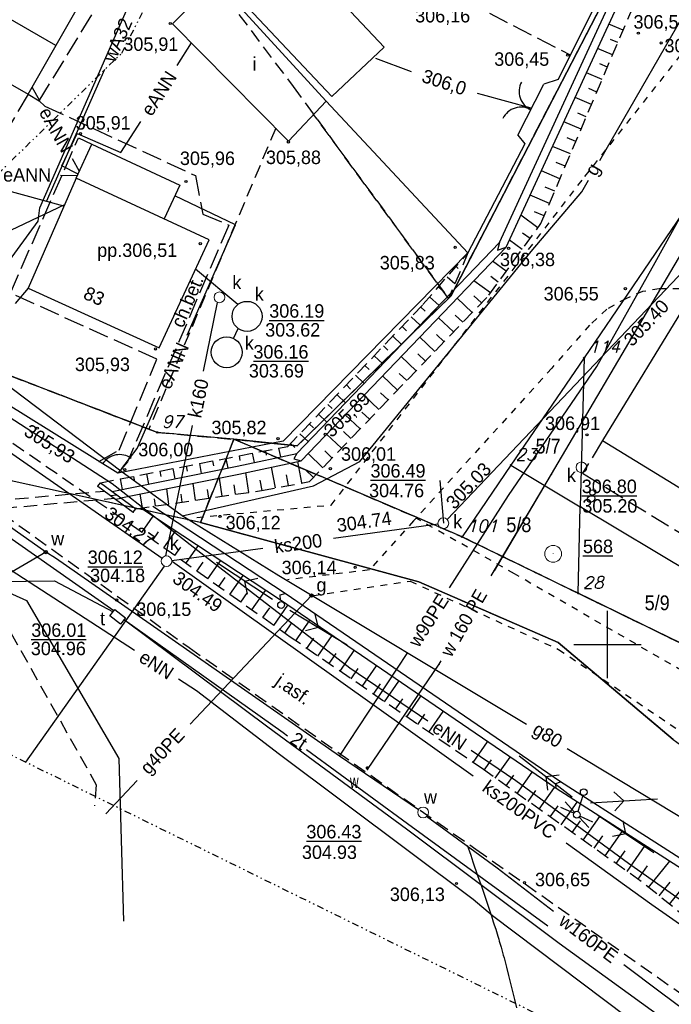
# Model space of a CAD drawing. Extents: x 4615668 to 9249187, y 5334101 to 10688993.
# Tile 4 of 120: x 4667391 to 4667439, y 5336742 to 5336816. Entities that reach past the tile are written whole.
import ezdxf
from ezdxf.enums import TextEntityAlignment as Align

# ---------------------------------------------------------------- set-up
doc = ezdxf.new("R2010")
doc.units = 0
doc.header["$MEASUREMENT"] = 0
for name, pattern in [('CHODNIK', [2, 1.5, -0.5]), ('DASHDOT', [25.4, 12.7, -6.35, 0, -6.35]), ('DIVIDE', [1.25, 0.5, -0.25, 0, -0.25, 0, -0.25]), ('DROGA', [1, 0.5, -0.5]), ('GEN7', [13.75, 9.75, -1.5, 1, -1.5]), ('JEZDNIA', [1.5, 1, -0.5]), ('KONTUR', [1.5, 1, -0.5]), ('PRZEPUST', [1.5, 1, -0.5]), ('SKARPA1', [1.5, 1, -0.5]), ('UZYTEK', [1.5, 1, -0.5]), ('WARSTWICA', [3, 2, -1])]:
    doc.linetypes.add(name, pattern=pattern)
for name, color, linetype in [('1', 7, 'Continuous'), ('11', 7, 'Continuous'), ('12', 7, 'Continuous'), ('13', 7, 'Continuous'), ('14', 7, 'Continuous'), ('15', 7, 'Continuous'), ('16', 7, 'Continuous'), ('17', 7, 'Continuous'), ('18', 7, 'Continuous'), ('19', 7, 'Continuous'), ('2', 7, 'Continuous'), ('21', 7, 'Continuous'), ('22', 7, 'Continuous'), ('23', 7, 'Continuous'), ('24', 7, 'Continuous'), ('25', 7, 'Continuous'), ('26', 7, 'Continuous'), ('27', 7, 'Continuous'), ('28', 7, 'Continuous'), ('3', 7, 'Continuous'), ('31', 7, 'Continuous'), ('32', 7, 'Continuous'), ('36', 7, 'Continuous'), ('38', 7, 'Continuous'), ('45', 7, 'Continuous'), ('5', 7, 'Continuous'), ('50', 7, 'Continuous'), ('51', 7, 'Continuous'), ('52', 7, 'Continuous'), ('55', 7, 'Continuous'), ('56', 7, 'Continuous'), ('57', 7, 'Continuous'), ('58', 7, 'Continuous'), ('59', 7, 'Continuous'), ('60', 7, 'Continuous'), ('61', 7, 'Continuous'), ('7', 4, 'GEN7'), ('9', 7, 'Continuous'), ('SZNPS_121', 7, 'Continuous'), ('UKKPA_506', 7, 'Continuous')]:
    doc.layers.add(name, color=color, linetype=linetype)
doc.styles.add('ITALICT', font='ITALICT', dxfattribs={"height": 0.2})
doc.styles.add('txt', font='TXT', dxfattribs={"height": 0.2})

# ---------------------------------------------------------------- blocks, each defined once
blk = doc.blocks.new('203')
at = {"layer": '57', "color": 3, "linetype": 'Continuous'}
blk.add_circle((0, 0), 0.045, dxfattribs=at)
blk = doc.blocks.new('*M2222')
at = {"layer": '60', "color": 7, "linetype": 'Continuous'}
for p, q in [((200, 197.5), (200, 202.5)), ((197.5, 200), (202.5, 200))]:
    blk.add_line(p, q, dxfattribs=at)
blk = doc.blocks.new('MSZ')
at = {"layer": '22', "color": 7, "linetype": 'Continuous'}
blk.add_circle((0, 0), 0.25, dxfattribs=at)
blk = doc.blocks.new('SEN')
at = {"layer": '22', "color": 1, "linetype": 'Continuous'}
for p, q in [((0.75, 0), (5.75, 0)), ((3.25, 0), (2.543, 0.707)), ((3.25, 0), (2.543, -0.707))]:
    blk.add_line(p, q, dxfattribs=at)
blk = doc.blocks.new('SL')
at = {"layer": '22', "color": 1, "linetype": 'Continuous'}
for p, q in [((-1.272, 0.256), (-0.245, 0.05)), ((1.281, 0.256), (0.245, 0.048)), ((-0.246, -0.05), (-1.272, -0.255)), ((0.245, -0.048), (1.281, -0.256))]:
    blk.add_line(p, q, dxfattribs=at)
blk.add_circle((0, 0), 0.25, dxfattribs=at)
blk = doc.blocks.new('SLU')
at = {"layer": '22', "color": 1, "linetype": 'Continuous'}
blk.add_circle((0, 0), 0.25, dxfattribs=at)
blk = doc.blocks.new('KL')
at = {"layer": 'UKKPA_506', "color": 7, "linetype": 'Continuous', "lineweight": 13}
blk.add_circle((0, 0), 0.4, dxfattribs=at)
blk = doc.blocks.new('BR')
at = {"layer": '38', "color": 97, "linetype": 'Continuous'}
for centre, start, end in [((-1.499, 0.053), 357.959, 90.56156), ((1.495, 0.058), 89.62231, 182.22487)]:
    blk.add_arc(centre, 1.5, start, end, dxfattribs=at)
blk = doc.blocks.new('PO')
at = {"layer": 'SZNPS_121', "color": 7, "linetype": 'Continuous', "lineweight": 13}
for radius in [0.625, 0.01]:
    blk.add_circle((0, 0), radius, dxfattribs=at)
blk = doc.blocks.new('WYS')
at = {"layer": '52', "color": 67, "linetype": 'Continuous'}
blk.add_circle((0, 0), 0.08, dxfattribs=at)
blk = doc.blocks.new('A')
at = {"layer": '26', "color": 165, "linetype": 'Continuous'}
blk.add_circle((0, 0), 0.125, dxfattribs=at)
blk = doc.blocks.new('*M2262')
at = {"layer": '25', "color": 165, "linetype": 'Continuous'}
blk.add_lwpolyline([(0.5, 0), (0.49, 0.08), (0.48, 0.15), (0.45, 0.23), (0.4, 0.29), (0.35, 0.35), (0.29, 0.4), (0.23, 0.45), (0.15, 0.48), (0.08, 0.49), (0, 0.5), (-0.08, 0.49), (-0.16, 0.48), (-0.23, 0.45), (-0.29, 0.4), (-0.35, 0.35), (-0.41, 0.29), (-0.45, 0.23), (-0.48, 0.15), (-0.49, 0.08), (-0.5, 0), (-0.49, -0.08), (-0.47, -0.16), (-0.44, -0.23), (-0.4, -0.3), (-0.35, -0.35), (-0.29, -0.41), (-0.23, -0.45), (-0.15, -0.48), (-0.08, -0.49), (0, -0.5), (0.08, -0.49), (0.16, -0.47), (0.23, -0.44), (0.3, -0.4), (0.36, -0.35), (0.41, -0.29), (0.45, -0.22), (0.48, -0.15), (0.49, -0.08), (0.5, 0)], dxfattribs=at)
blk.add_lwpolyline([(0.5, 0), (0.49, 0.08), (0.48, 0.15), (0.45, 0.23), (0.4, 0.29), (0.35, 0.35), (0.29, 0.4), (0.23, 0.45), (0.15, 0.48), (0.08, 0.49), (0, 0.5), (-0.08, 0.49), (-0.16, 0.48), (-0.23, 0.45), (-0.29, 0.4), (-0.35, 0.35), (-0.41, 0.29), (-0.45, 0.23), (-0.48, 0.15), (-0.49, 0.08), (-0.5, 0), (-0.49, -0.08), (-0.47, -0.16), (-0.44, -0.23), (-0.4, -0.3), (-0.35, -0.35), (-0.29, -0.41), (-0.23, -0.45), (-0.15, -0.48), (-0.08, -0.49), (0, -0.5), (0.08, -0.49), (0.16, -0.47), (0.23, -0.44), (0.3, -0.4), (0.36, -0.35), (0.41, -0.29), (0.45, -0.22), (0.48, -0.15), (0.49, -0.08), (0.5, 0)], dxfattribs=at)
for p in [(-0.49, 0.08), (-0.48, 0.15), (-0.45, 0.23), (-0.41, 0.29), (-0.35, 0.35), (-0.29, 0.4), (-0.23, 0.45), (-0.16, 0.48), (-0.08, 0.49), (0, 0.5), (0.08, 0.49), (0.15, 0.48), (0.23, 0.45), (0.29, 0.4), (0.35, 0.35), (0.4, 0.29), (0.45, 0.23), (0.48, 0.15), (0.49, 0.08), (0.5, 0), (-0.5, 0), (-0.49, -0.08), (-0.47, -0.16), (-0.44, -0.23), (-0.4, -0.3), (-0.35, -0.35), (-0.29, -0.41), (-0.23, -0.45), (-0.15, -0.48), (-0.08, -0.49), (0, -0.5), (0.08, -0.49), (0.16, -0.47), (0.23, -0.44), (0.3, -0.4), (0.36, -0.35), (0.41, -0.29), (0.45, -0.22), (0.48, -0.15), (0.49, -0.08)]:
    blk.add_point(p, dxfattribs=at)
blk = doc.blocks.new('800')
at = {"layer": '25', "color": 165, "linetype": 'Continuous'}
blk.add_blockref('*M2262', (0, 0), dxfattribs=at)

msp = doc.modelspace()

# ---------------------------------------------------------------- linework, layer by layer
at = {"layer": '1', "color": 2, "linetype": 'Continuous'}
msp.add_lwpolyline([(4667461.194, 5336930.303), (4667459.054, 5336917.249), (4667457.733, 5336900.624), (4667444.819, 5336840.627), (4667436.817, 5336822.291), (4667422.703, 5336795.063), (4667411.289, 5336783.94), (4667406.588, 5336784.43), (4667404.087, 5336778.239), (4667420.325, 5336773.832), (4667430.688, 5336769.324), (4667439.242, 5336762.136), (4667452.877, 5336752.218), (4667458.671, 5336744.009), (4667459.113, 5336736.998)], dxfattribs=at)
at = {"layer": '11', "color": 7, "linetype": 'Continuous'}
msp.add_line((4667393.352, 5336813.69), (4667385.312, 5336818.291), dxfattribs=at)
at = {"layer": '11', "color": 2, "linetype": 'Continuous'}
for points in [[(4667383.238, 5336814.666), (4667391.278, 5336810.065), (4667398.306, 5336822.346), (4667390.266, 5336826.947)], [(4667394.857, 5336803.828), (4667391.286, 5336795.653), (4667401.025, 5336791.219), (4667404.744, 5336799.24)]]:
    msp.add_lwpolyline(points, close=True, dxfattribs=at)
at = {"layer": '13', "color": 7, "linetype": 'Continuous'}
for points in [[(4667405.526, 5336818.742), (4667413.858, 5336809.894), (4667417.748, 5336813.557), (4667409.416, 5336822.405)], [(4667405.227, 5336818.514), (4667413.431, 5336809.537), (4667410.634, 5336806.582), (4667402.02, 5336815.298)], [(4667440.411, 5336794.837), (4667433.994, 5336784.343), (4667444.468, 5336777.938), (4667450.985, 5336788.517)]]:
    msp.add_lwpolyline(points, close=True, dxfattribs=at)
at = {"layer": '15', "color": 62, "linetype": 'Continuous'}
msp.add_lwpolyline([(4667394.857, 5336803.828), (4667396.028, 5336806.352), (4667402.562, 5336803.32), (4667401.391, 5336800.796)], dxfattribs=at)
at = {"layer": '16', "color": 7, "linetype": 'CHODNIK'}
msp.add_line((4667391.286, 5336795.653), (4667385.957, 5336789.375), dxfattribs=at)
for points in [[(4667391.278, 5336810.065), (4667392.094, 5336809.562), (4667400.212, 5336822.772), (4667388.909, 5336829.16)], [(4667429.266, 5336827.229), (4667423.797, 5336817.001), (4667431.59, 5336812.985)], [(4667391.278, 5336810.065), (4667386.399, 5336801.827), (4667384.642, 5336802.87)], [(4667392.094, 5336809.562), (4667392.517, 5336809.186), (4667403.73, 5336804.015), (4667404.266, 5336801.152), (4667406.199, 5336800.344), (4667398.666, 5336782.746), (4667397.951, 5336781.918)], [(4667396.552, 5336782.788), (4667398.056, 5336783.624), (4667400.86, 5336790.378), (4667389.969, 5336795.291), (4667395.026, 5336806.833), (4667396.028, 5336806.352)], [(4667433.994, 5336784.343), (4667432.504, 5336781.906), (4667442.978, 5336775.501), (4667444.468, 5336777.938)]]:
    msp.add_lwpolyline(points, dxfattribs=at)
at = {"layer": '16', "color": 7, "linetype": 'JEZDNIA'}
for points in [[(4667463.603, 5336727.452), (4667457.536, 5336734.882), (4667455.748, 5336736.868), (4667445.02, 5336745.002), (4667436.865, 5336751.585), (4667425.128, 5336759.894), (4667410.776, 5336769.739), (4667399.612, 5336777.601), (4667386.789, 5336786.425), (4667379.126, 5336792.125), (4667372.293, 5336796.673)], [(4667370.716, 5336792.178), (4667379.017, 5336786.029), (4667386.936, 5336780.649), (4667403.258, 5336768.951), (4667424.561, 5336753.984), (4667439.991, 5336743.122), (4667451.917, 5336732.64), (4667459.899, 5336725.274)], [(4667382.86, 5336770.926), (4667383.366, 5336770.545), (4667385.56, 5336770.334), (4667389.271, 5336771.349), (4667396.352, 5336758.755), (4667396.225, 5336757.19)]]:
    msp.add_lwpolyline(points, dxfattribs=at)
at = {"layer": '17', "color": 97, "linetype": 'DROGA'}
for points in [[(4667403.816, 5336778.631), (4667413.816, 5336779.547), (4667432.684, 5336803.96), (4667441.938, 5336815.657)], [(4667444.052, 5336813.794), (4667442.114, 5336808.062), (4667444.499, 5336800.679), (4667445.514, 5336798.134), (4667446.659, 5336796.48), (4667453.309, 5336792.356), (4667451.431, 5336789.25), (4667451.339, 5336789.148), (4667440.934, 5336795.41), (4667439.724, 5336795.612), (4667438.202, 5336795.612), (4667436.955, 5336795.399), (4667435.721, 5336794.873), (4667434.305, 5336794.084), (4667433.019, 5336792.9), (4667430.212, 5336789.716), (4667419.944, 5336778.373), (4667416.651, 5336774.721), (4667410.576, 5336773.993)], [(4667462.401, 5336743.531), (4667456.253, 5336755.83), (4667442.517, 5336765.719), (4667427.44, 5336774.435), (4667420.125, 5336778.573)], [(4667412.527, 5336772.833), (4667419.687, 5336773.889), (4667430.722, 5336768.816), (4667440.93, 5336761.97), (4667453.009, 5336753.286), (4667458.841, 5336744.188), (4667458.737, 5336736.928), (4667460.122, 5336731.715)]]:
    msp.add_lwpolyline(points, dxfattribs=at)
at = {"layer": '19', "color": 172, "linetype": 'Continuous'}
for p, q in [((4667396.477, 5336780.958), (4667396.655, 5336781.2)), ((4667396.477, 5336780.958), (4667399.104, 5336779.017)), ((4667396.655, 5336781.2), (4667399.282, 5336779.259)), ((4667397.442, 5336780.245), (4667397.862, 5336780.308)), ((4667397.783, 5336779.993), (4667398.203, 5336780.056)), ((4667399.104, 5336779.017), (4667399.282, 5336779.259))]:
    msp.add_line(p, q, dxfattribs=at)
at = {"layer": '19', "color": 172, "linetype": 'PRZEPUST'}
for p, q in [((4667387.324, 5336779.739), (4667396.979, 5336780.587)), ((4667387.965, 5336779.178), (4667397.696, 5336780.057))]:
    msp.add_line(p, q, dxfattribs=at)
at = {"layer": '19', "color": 172, "linetype": 'Continuous'}
for p in [(4667396.477, 5336780.958), (4667399.104, 5336779.017)]:
    msp.add_point(p, dxfattribs=at)
at = {"layer": '2', "color": 5, "linetype": 'Continuous'}
for p, q in [((4667422.703, 5336795.063), (4667436.817, 5336822.291)), ((4667436.817, 5336822.291), (4667422.703, 5336795.063)), ((4667439.898, 5336801.171), (4667432.619, 5336790.492)), ((4667411.289, 5336783.94), (4667422.703, 5336795.063)), ((4667422.703, 5336795.063), (4667411.289, 5336783.94)), ((4667400.886, 5336784.941), (4667377.319, 5336794.013)), ((4667432.619, 5336790.492), (4667427.172, 5336782.507)), ((4667432.619, 5336790.492), (4667432.331, 5336779.412)), ((4667406.588, 5336784.43), (4667400.886, 5336784.941)), ((4667406.588, 5336784.43), (4667404.087, 5336778.239)), ((4667406.588, 5336784.43), (4667404.087, 5336778.239)), ((4667423.543, 5336777.185), (4667406.588, 5336784.43)), ((4667406.588, 5336784.43), (4667411.289, 5336783.94)), ((4667411.289, 5336783.94), (4667406.588, 5336784.43)), ((4667427.172, 5336782.507), (4667423.543, 5336777.185)), ((4667427.172, 5336782.507), (4667432.331, 5336779.412)), ((4667404.087, 5336778.239), (4667387.852, 5336781.83)), ((4667432.174, 5336772.99), (4667432.331, 5336779.412)), ((4667447.166, 5336770.521), (4667432.331, 5336779.412)), ((4667420.325, 5336773.832), (4667404.087, 5336778.239)), ((4667423.543, 5336777.185), (4667432.174, 5336772.99)), ((4667430.688, 5336769.324), (4667420.325, 5336773.832)), ((4667444.847, 5336766.83), (4667432.174, 5336772.99)), ((4667439.242, 5336762.136), (4667430.688, 5336769.324))]:
    msp.add_line(p, q, dxfattribs=at)
at = {"layer": '21', "color": 1, "linetype": 'Continuous'}
for p, q in [((4667402.353, 5336812.203), (4667403.428, 5336813.873)), ((4667392.148, 5336809.577), (4667391.579, 5336810.59)), ((4667395.092, 5336804.334), (4667394.572, 5336805.261)), ((4667393.686, 5336804.044), (4667394.954, 5336804.036))]:
    msp.add_line(p, q, dxfattribs=at)
for points in [[(4667394.997, 5336804.13), (4667393.794, 5336804.733), (4667394.938, 5336807.139), (4667398.185, 5336805.732), (4667399.672, 5336808.042)], [(4667403.101, 5336792.16), (4667406.7, 5336800.352), (4667402.184, 5336802.506)], [(4667398.243, 5336782.256), (4667399.395, 5336783.74), (4667401.109, 5336787.629)], [(4667389.007, 5336786.64), (4667397.537, 5336781.142), (4667404.122, 5336776.002), (4667415.206, 5336767.442), (4667421.001, 5336763.517)], [(4667399.188, 5336768.728), (4667388.581, 5336775.601), (4667378.003, 5336772.766), (4667370.14, 5336769.631)], [(4667445.674, 5336738.926), (4667442.417, 5336736.533), (4667425.813, 5336749.018), (4667424.369, 5336750.237), (4667409.971, 5336761.006), (4667403.804, 5336765.737), (4667402.461, 5336766.607)], [(4667424.23, 5336761.33), (4667427.542, 5336759.086), (4667435.909, 5336752.933), (4667447.639, 5336744.703), (4667451.072, 5336745.149), (4667452.489, 5336747.382), (4667452.287, 5336749.656), (4667450.627, 5336751.848), (4667452.641, 5336753.596)]]:
    msp.add_lwpolyline(points, dxfattribs=at)
at = {"layer": '22', "color": 7, "linetype": 'DASHDOT'}
msp.add_line((4667432.515, 5336757.972), (4667432.151, 5336756.78), dxfattribs=at)
at = {"layer": '23', "color": 40, "linetype": 'Continuous'}
for points in [[(4667397.659, 5336771.691), (4667388.897, 5336777.8), (4667383.551, 5336781.786)], [(4667374.414, 5336768.542), (4667380.605, 5336770.957), (4667388.998, 5336773.862), (4667393.248, 5336773.911), (4667397.601, 5336771.617)], [(4667398.444, 5336771.009), (4667409.098, 5336763.061), (4667419.406, 5336755.48), (4667430.765, 5336746.994), (4667440.311, 5336740.08), (4667450.152, 5336732.847), (4667452.798, 5336730.836)], [(4667398.444, 5336771.009), (4667410.253, 5336762.637), (4667410.57, 5336762.406)], [(4667411.969, 5336761.383), (4667419.478, 5336755.897), (4667429.933, 5336748.294)]]:
    msp.add_lwpolyline(points, dxfattribs=at)
at = {"layer": '24', "color": 40, "linetype": 'Continuous'}
msp.add_lwpolyline([(4667397.737, 5336771.792), (4667398.534, 5336771.173), (4667398.154, 5336770.683), (4667397.357, 5336771.303)], close=True, dxfattribs=at)
at = {"layer": '25', "color": 165, "linetype": 'Continuous'}
for p, q in [((4667392.655, 5336802.092), (4667396.975, 5336811.914)), ((4667414.425, 5336760.887), (4667419.465, 5336768.514))]:
    msp.add_line(p, q, dxfattribs=at)
for points in [[(4667425.715, 5336774.28), (4667430.184, 5336781.843), (4667441.434, 5336800.933), (4667446.634, 5336806.233), (4667450.874, 5336811.503), (4667449.044, 5336813.013), (4667446.654, 5336814.683), (4667445.044, 5336815.683), (4667442.764, 5336817.333), (4667445.084, 5336821.673)], [(4667425.944, 5336774.668), (4667430.184, 5336781.843), (4667441.434, 5336800.933), (4667446.634, 5336806.233), (4667450.874, 5336811.503), (4667449.044, 5336813.013), (4667446.654, 5336814.683), (4667445.044, 5336815.683), (4667442.764, 5336817.333), (4667445.084, 5336821.673)], [(4667422.607, 5336773.389), (4667427.006, 5336780.249), (4667433.558, 5336789.833), (4667437.903, 5336797.561), (4667442.528, 5336805.927), (4667444.555, 5336809.526)], [(4667393.943, 5336801.736), (4667387.78, 5336803.44), (4667385.937, 5336800.146), (4667374.286, 5336801.515)], [(4667376.099, 5336801.002), (4667383.037, 5336796.671), (4667394.002, 5336801.87)], [(4667420.302, 5336756.914), (4667414.425, 5336760.887), (4667393.328, 5336775.591), (4667392.591, 5336776.055), (4667382.027, 5336783.494), (4667381.665, 5336783.008)], [(4667392.591, 5336776.055), (4667388.755, 5336773.81), (4667381.347, 5336770.819), (4667374.372, 5336768.218)], [(4667416.504, 5336759.903), (4667421.834, 5336767.713), (4667421.992, 5336767.98)], [(4667416.504, 5336759.903), (4667421.834, 5336767.713), (4667421.852, 5336767.744)], [(4667430.343, 5336749.34), (4667426.162, 5336752.579), (4667420.892, 5336756.396)], [(4667475.683, 5336744.341), (4667466.671, 5336744.239), (4667450.221, 5336734.497), (4667438.377, 5336743.286), (4667435.567, 5336745.39)]]:
    msp.add_lwpolyline(points, dxfattribs=at)
for p in [(4667430.184, 5336781.843), (4667421.834, 5336767.713), (4667416.504, 5336759.903)]:
    msp.add_point(p, dxfattribs=at)
at = {"layer": '27', "color": 17, "linetype": 'Continuous'}
for p, q in [((4667406.873, 5336794.44), (4667403.735, 5336797.063)), ((4667422.43, 5336778.481), (4667440.082, 5336797.01)), ((4667404.33, 5336789.5), (4667405.369, 5336794.598)), ((4667406.557, 5336791.923), (4667406.892, 5336792.669)), ((4667401.532, 5336775.773), (4667403.506, 5336785.458)), ((4667388.033, 5336784.793), (4667401.244, 5336775.603)), ((4667413.999, 5336777.075), (4667421.758, 5336778.137)), ((4667401.968, 5336775.429), (4667408.723, 5336776.353)), ((4667401.408, 5336775.01), (4667391.089, 5336760.433)), ((4667402.027, 5336775.351), (4667424.372, 5336759.416))]:
    msp.add_line(p, q, dxfattribs=at)
msp.add_lwpolyline([(4667431.277, 5336754.459), (4667437.657, 5336749.87), (4667453.348, 5336738.932)], dxfattribs=at)
at = {"layer": '28', "color": 17, "linetype": 'Continuous'}
for centre, radius in [((4667407.56, 5336793.562), 1.115), ((4667406.045, 5336790.894), 1.15)]:
    msp.add_circle(centre, radius, dxfattribs=at)
at = {"layer": '31', "color": 2, "linetype": 'Continuous'}
for p, q in [((4667412.36, 5336772.823), (4667403.333, 5336763.254)), ((4667399.388, 5336759.072), (4667397.07, 5336756.615))]:
    msp.add_line(p, q, dxfattribs=at)
for points in [[(4667433.789, 5336805.137), (4667441.307, 5336818.199), (4667446.015, 5336829.635), (4667450.596, 5336841.183), (4667451.861, 5336844.326)], [(4667385.457, 5336791.672), (4667392.038, 5336800.639), (4667392.152, 5336801.633), (4667398.84, 5336816.857)], [(4667402.727, 5336778.751), (4667412.506, 5336780.965), (4667415.933, 5336782.778), (4667428.675, 5336798.378), (4667432.456, 5336802.82), (4667432.954, 5336803.685)], [(4667428.329, 5336763.249), (4667409.932, 5336774.278), (4667402.727, 5336778.751), (4667398.169, 5336782.066), (4667385.457, 5336791.672)], [(4667482.324, 5336715.4), (4667469.699, 5336726.832), (4667465.103, 5336732.231), (4667457.804, 5336740.963), (4667450.809, 5336749.702), (4667432.795, 5336760.572), (4667431.352, 5336761.437)]]:
    msp.add_lwpolyline(points, dxfattribs=at)
at = {"layer": '38', "color": 97, "linetype": 'Continuous'}
msp.add_line((4667427.694, 5336807.024), (4667429.621, 5336810.809), dxfattribs=at)
for points in [[(4667436.912, 5336823.574), (4667433.156, 5336816.128), (4667430.682, 5336811.164), (4667429.621, 5336810.809)], [(4667427.694, 5336807.024), (4667428.207, 5336806.381), (4667423.986, 5336798.281), (4667413.431, 5336809.537)], [(4667423.986, 5336798.281), (4667410.234, 5336784.281), (4667397.951, 5336781.918), (4667386.366, 5336789.121), (4667376.107, 5336795.767)], [(4667374.049, 5336767.631), (4667389.063, 5336773.404), (4667391.165, 5336772.45), (4667398.022, 5336760.704), (4667398.366, 5336748.624)]]:
    msp.add_lwpolyline(points, dxfattribs=at)
msp.add_arc((4667398.081, 5336781.79), 1.5, 54.65553, 147.25809, dxfattribs=at)
at = {"layer": '45', "color": 219, "linetype": 'Continuous'}
for points in [[(4667397.531, 5336780.552), (4667406.825, 5336782.429), (4667411.268, 5336783.378), (4667426.332, 5336799.052), (4667433.704, 5336815.068), (4667436.074, 5336820.156)], [(4667398.182, 5336780.072), (4667406.947, 5336781.841), (4667411.574, 5336782.83), (4667426.834, 5336798.71), (4667434.248, 5336814.816), (4667436.618, 5336819.902)], [(4667426.332, 5336799.052), (4667426.171, 5336798.469), (4667426.834, 5336798.71)], [(4667411.268, 5336783.378), (4667411.047, 5336782.989), (4667411.574, 5336782.83)], [(4667450.727, 5336747.469), (4667442.839, 5336750.623), (4667430.542, 5336758.48), (4667410.05, 5336772.468), (4667399.671, 5336779.316)], [(4667450.949, 5336748.027), (4667443.115, 5336751.159), (4667430.872, 5336758.98), (4667410.384, 5336772.966), (4667400.562, 5336779.446)], [(4667410.05, 5336772.468), (4667410.018, 5336772.882), (4667410.384, 5336772.966)], [(4667430.542, 5336758.48), (4667430.524, 5336758.855), (4667430.872, 5336758.98)]]:
    msp.add_lwpolyline(points, dxfattribs=at)
at = {"layer": '50', "color": 216, "linetype": 'Continuous'}
for points in [[(4667417.119, 5336812.738), (4667419.761, 5336811.753)], [(4667424.672, 5336810.142), (4667425.03, 5336810.043), (4667428.662, 5336809.045)]]:
    msp.add_lwpolyline(points, dxfattribs=at)
at = {"layer": '50', "color": 245, "linetype": 'WARSTWICA'}
msp.add_lwpolyline([(4667423.932, 5336754.286), (4667424.186, 5336753.535), (4667424.357, 5336753.035), (4667424.702, 5336752.035), (4667425.008, 5336751.147), (4667425.16, 5336750.703), (4667425.387, 5336750.035), (4667425.611, 5336749.367), (4667425.721, 5336749.033), (4667425.867, 5336748.586), (4667425.939, 5336748.362), (4667426.046, 5336748.026), (4667426.203, 5336747.522), (4667426.271, 5336747.299), (4667426.315, 5336747.151), (4667426.402, 5336746.853), (4667426.445, 5336746.704), (4667426.529, 5336746.406), (4667426.611, 5336746.107), (4667426.665, 5336745.907), (4667426.77, 5336745.508), (4667426.847, 5336745.208), (4667426.999, 5336744.607), (4667427.148, 5336744.005), (4667427.345, 5336743.202), (4667427.444, 5336742.801), (4667427.593, 5336742.199)], dxfattribs=at)
at = {"layer": '51', "color": 3, "linetype": 'Continuous'}
for p, q in [((4667435.52, 5336814.83), (4667434.464, 5336815.279)), ((4667435.129, 5336813.91), (4667434.586, 5336814.14)), ((4667434.737, 5336812.989), (4667433.625, 5336813.462)), ((4667434.346, 5336812.069), (4667433.776, 5336812.311)), ((4667433.955, 5336811.149), (4667432.788, 5336811.645)), ((4667433.564, 5336810.228), (4667432.967, 5336810.482)), ((4667433.172, 5336809.308), (4667431.951, 5336809.827)), ((4667432.781, 5336808.388), (4667432.157, 5336808.653)), ((4667432.39, 5336807.467), (4667431.115, 5336808.01)), ((4667431.999, 5336806.547), (4667431.348, 5336806.824)), ((4667431.608, 5336805.627), (4667430.278, 5336806.192)), ((4667431.216, 5336804.707), (4667430.538, 5336804.995)), ((4667430.825, 5336803.786), (4667429.441, 5336804.374)), ((4667430.434, 5336802.866), (4667429.729, 5336803.166)), ((4667430.043, 5336801.946), (4667428.605, 5336802.557)), ((4667429.652, 5336801.025), (4667428.919, 5336801.337)), ((4667429.186, 5336800.147), (4667427.92, 5336801.07)), ((4667428.008, 5336798.531), (4667427.067, 5336799.217)), ((4667428.597, 5336799.339), (4667428.045, 5336799.741)), ((4667423.756, 5336798.017), (4667423.841, 5336797.943)), ((4667426.83, 5336796.915), (4667425.818, 5336797.653)), ((4667423.099, 5336797.264), (4667423.262, 5336797.121)), ((4667422.441, 5336796.51), (4667423.011, 5336796.014)), ((4667425.652, 5336795.299), (4667424.419, 5336796.197)), ((4667426.241, 5336796.107), (4667425.68, 5336796.516)), ((4667421.784, 5336795.757), (4667422.159, 5336795.429)), ((4667421.127, 5336795.003), (4667421.841, 5336794.379)), ((4667424.285, 5336793.841), (4667423.179, 5336794.906)), ((4667424.978, 5336794.561), (4667424.425, 5336795.094)), ((4667420.461, 5336794.257), (4667420.79, 5336793.943)), ((4667419.771, 5336793.533), (4667420.427, 5336792.908)), ((4667422.897, 5336792.401), (4667421.793, 5336793.464)), ((4667423.591, 5336793.121), (4667423.038, 5336793.653)), ((4667419.081, 5336792.809), (4667419.408, 5336792.498)), ((4667418.391, 5336792.085), (4667419.041, 5336791.466)), ((4667421.509, 5336790.96), (4667420.407, 5336792.022)), ((4667422.203, 5336791.681), (4667421.652, 5336792.212)), ((4667417.701, 5336791.362), (4667418.025, 5336791.053)), ((4667417.011, 5336790.638), (4667417.655, 5336790.024)), ((4667420.122, 5336789.52), (4667419.022, 5336790.58)), ((4667420.816, 5336790.24), (4667420.265, 5336790.771)), ((4667416.321, 5336789.914), (4667416.642, 5336789.608)), ((4667415.631, 5336789.19), (4667416.269, 5336788.582)), ((4667418.734, 5336788.08), (4667417.636, 5336789.138)), ((4667419.428, 5336788.8), (4667418.878, 5336789.329)), ((4667414.941, 5336788.466), (4667415.259, 5336788.164)), ((4667414.251, 5336787.742), (4667414.883, 5336787.14)), ((4667417.347, 5336786.639), (4667416.25, 5336787.696)), ((4667418.04, 5336787.36), (4667417.492, 5336787.888)), ((4667413.561, 5336787.019), (4667413.876, 5336786.719)), ((4667412.871, 5336786.295), (4667413.497, 5336785.698)), ((4667415.959, 5336785.199), (4667414.864, 5336786.254)), ((4667416.653, 5336785.919), (4667416.105, 5336786.447)), ((4667412.181, 5336785.571), (4667412.493, 5336785.274)), ((4667411.491, 5336784.847), (4667412.112, 5336784.256)), ((4667414.571, 5336783.759), (4667413.478, 5336784.812)), ((4667415.265, 5336784.479), (4667414.718, 5336785.006)), ((4667409.908, 5336783.771), (4667410.035, 5336783.115)), ((4667410.801, 5336784.123), (4667411.11, 5336783.829)), ((4667405.981, 5336783.009), (4667406.121, 5336782.287)), ((4667406.963, 5336783.2), (4667407.032, 5336782.844)), ((4667407.944, 5336783.39), (4667408.079, 5336782.697)), ((4667408.926, 5336783.581), (4667408.992, 5336783.243)), ((4667413.184, 5336782.318), (4667412.093, 5336783.37)), ((4667413.878, 5336783.039), (4667413.332, 5336783.565)), ((4667402.054, 5336782.248), (4667402.2, 5336781.495)), ((4667403.036, 5336782.438), (4667403.108, 5336782.065)), ((4667404.018, 5336782.628), (4667404.161, 5336781.891)), ((4667404.999, 5336782.819), (4667405.07, 5336782.454)), ((4667409.665, 5336780.816), (4667409.375, 5336782.36)), ((4667411.631, 5336781.185), (4667411.332, 5336782.778)), ((4667398.128, 5336781.486), (4667398.279, 5336780.703)), ((4667399.109, 5336781.676), (4667399.184, 5336781.289)), ((4667400.091, 5336781.867), (4667400.24, 5336781.099)), ((4667401.073, 5336782.057), (4667401.146, 5336781.677)), ((4667405.714, 5336780.196), (4667405.516, 5336781.552)), ((4667407.693, 5336780.485), (4667407.479, 5336781.955)), ((4667410.648, 5336781), (4667410.501, 5336781.785)), ((4667412.49, 5336781.598), (4667411.884, 5336782.182)), ((4667401.756, 5336779.62), (4667401.59, 5336780.76)), ((4667403.735, 5336779.908), (4667403.553, 5336781.156)), ((4667406.704, 5336780.341), (4667406.601, 5336781.046)), ((4667408.682, 5336780.631), (4667408.54, 5336781.391)), ((4667399.777, 5336779.331), (4667399.626, 5336780.363)), ((4667400.766, 5336779.475), (4667400.687, 5336780.018)), ((4667402.745, 5336779.764), (4667402.658, 5336780.361)), ((4667404.724, 5336780.052), (4667404.63, 5336780.703)), ((4667399.732, 5336777.516), (4667400.578, 5336778.717)), ((4667400.55, 5336776.94), (4667400.982, 5336777.553)), ((4667401.368, 5336776.365), (4667402.248, 5336777.615)), ((4667402.185, 5336775.789), (4667402.634, 5336776.427)), ((4667403.003, 5336775.213), (4667403.918, 5336776.513)), ((4667403.82, 5336774.637), (4667404.287, 5336775.3)), ((4667404.638, 5336774.062), (4667405.589, 5336775.411)), ((4667405.456, 5336773.486), (4667405.94, 5336774.173)), ((4667406.273, 5336772.91), (4667407.259, 5336774.31)), ((4667407.091, 5336772.334), (4667407.592, 5336773.046)), ((4667407.908, 5336771.758), (4667408.929, 5336773.208)), ((4667409.544, 5336770.607), (4667410.593, 5336772.097)), ((4667408.726, 5336771.183), (4667409.245, 5336771.92)), ((4667410.361, 5336770.031), (4667410.89, 5336770.782)), ((4667411.182, 5336769.46), (4667412.226, 5336770.982)), ((4667412.832, 5336768.329), (4667413.878, 5336769.855)), ((4667412.007, 5336768.895), (4667412.53, 5336769.657)), ((4667413.656, 5336767.763), (4667414.18, 5336768.527)), ((4667414.481, 5336767.198), (4667415.53, 5336768.727)), ((4667416.13, 5336766.066), (4667417.182, 5336767.6)), ((4667415.305, 5336766.632), (4667415.831, 5336767.398)), ((4667416.955, 5336765.501), (4667417.481, 5336766.268)), ((4667417.779, 5336764.935), (4667418.834, 5336766.472)), ((4667418.604, 5336764.369), (4667419.132, 5336765.139)), ((4667419.429, 5336763.804), (4667420.486, 5336765.345)), ((4667420.253, 5336763.238), (4667420.782, 5336764.009)), ((4667421.078, 5336762.672), (4667422.137, 5336764.217)), ((4667424.376, 5336760.41), (4667425.441, 5336761.962)), ((4667425.2, 5336759.843), (4667425.745, 5336760.613)), ((4667426.016, 5336759.265), (4667427.116, 5336760.819)), ((4667427.649, 5336758.109), (4667428.768, 5336759.691)), ((4667426.833, 5336758.687), (4667427.387, 5336759.471)), ((4667428.465, 5336757.532), (4667429.03, 5336758.329)), ((4667429.281, 5336756.954), (4667430.42, 5336758.563)), ((4667430.913, 5336755.798), (4667432.105, 5336757.481)), ((4667430.097, 5336756.376), (4667430.679, 5336757.198)), ((4667431.73, 5336755.22), (4667432.339, 5336756.081)), ((4667432.546, 5336754.643), (4667433.792, 5336756.403)), ((4667434.178, 5336753.487), (4667435.48, 5336755.325)), ((4667433.362, 5336754.065), (4667433.999, 5336754.965)), ((4667434.994, 5336752.909), (4667435.659, 5336753.848)), ((4667435.811, 5336752.331), (4667437.167, 5336754.247)), ((4667437.416, 5336751.14), (4667438.986, 5336753.085)), ((4667436.627, 5336751.754), (4667437.319, 5336752.731)), ((4667438.194, 5336750.512), (4667439.014, 5336751.528)), ((4667438.972, 5336749.884), (4667440.682, 5336752.001))]:
    msp.add_line(p, q, dxfattribs=at)
at = {"layer": '51', "color": 3, "linetype": 'SKARPA1'}
msp.add_line((4667423.986, 5336798.281), (4667422.529, 5336794.894), dxfattribs=at)
for points in [[(4667399.282, 5336779.259), (4667408.627, 5336780.621), (4667412.193, 5336781.29), (4667425.537, 5336795.141), (4667429.407, 5336800.45), (4667437.454, 5336819.38)], [(4667396.655, 5336781.2), (4667410.592, 5336783.904), (4667420.632, 5336794.436), (4667423.986, 5336798.281)]]:
    msp.add_lwpolyline(points, dxfattribs=at)
at = {"layer": '56', "color": 17, "linetype": 'Continuous'}
msp.add_line((4667421.898, 5336781.377), (4667422.154, 5336778.191), dxfattribs=at)
at = {"layer": '58', "color": 1, "linetype": 'DIVIDE'}
msp.add_lwpolyline([(4667635.137, 5336746.721), (4667611.843, 5336742.108), (4667572.576, 5336734.943), (4667555.516, 5336727.548), (4667529.346, 5336729.507), (4667481.63, 5336725.352), (4667448.37, 5336732.25), (4667359.933, 5336775.782), (4667398.242, 5336813.115), (4667410.692, 5336837.43), (4667415.945, 5336849.466), (4667426.645, 5336898.239), (4667430.673, 5336928.904), (4667430.292, 5336935.266), (4667430.112, 5336936.646), (4667421.191, 5336969.296), (4667419.203, 5336988.852), (4667420.331, 5337018.354), (4667429.2, 5337035.929), (4667439.352, 5337043.587), (4667466.433, 5337059.566), (4667488.096, 5337069.486), (4667497.001, 5337072.349), (4667534.178, 5337093.662)], dxfattribs=at)
at = {"layer": '59', "color": 1, "linetype": 'Continuous'}
msp.add_point((4667393.844, 5336769.77), dxfattribs=at)
at = {"layer": '7', "color": 245, "linetype": 'KONTUR'}
for p, q in [((4667422.703, 5336795.063), (4667436.817, 5336822.291)), ((4667436.817, 5336822.291), (4667422.703, 5336795.063)), ((4667410.992, 5336810.626), (4667422.529, 5336794.894)), ((4667422.529, 5336794.894), (4667412.507, 5336808.561)), ((4667422.529, 5336794.894), (4667411.289, 5336783.94)), ((4667422.703, 5336795.063), (4667422.529, 5336794.894)), ((4667400.886, 5336784.941), (4667377.319, 5336794.013)), ((4667377.319, 5336794.013), (4667400.886, 5336784.941)), ((4667406.588, 5336784.43), (4667400.886, 5336784.941)), ((4667400.886, 5336784.941), (4667406.588, 5336784.43)), ((4667404.087, 5336778.239), (4667406.588, 5336784.43)), ((4667406.588, 5336784.43), (4667404.087, 5336778.239)), ((4667423.543, 5336777.185), (4667406.588, 5336784.43)), ((4667406.588, 5336784.43), (4667411.289, 5336783.94)), ((4667406.588, 5336784.43), (4667423.543, 5336777.185)), ((4667411.289, 5336783.94), (4667406.588, 5336784.43)), ((4667404.087, 5336778.239), (4667387.852, 5336781.83)), ((4667420.325, 5336773.832), (4667404.087, 5336778.239)), ((4667432.174, 5336772.99), (4667423.543, 5336777.185)), ((4667423.543, 5336777.185), (4667432.174, 5336772.99)), ((4667430.688, 5336769.324), (4667420.325, 5336773.832)), ((4667444.847, 5336766.83), (4667432.174, 5336772.99)), ((4667432.174, 5336772.99), (4667444.847, 5336766.83)), ((4667439.242, 5336762.136), (4667430.688, 5336769.324))]:
    msp.add_line(p, q, dxfattribs=at)
msp.add_lwpolyline([(4667411.289, 5336783.94), (4667422.529, 5336794.894), (4667422.703, 5336795.063)], dxfattribs=at)
at = {"layer": '9', "color": 3, "linetype": 'UZYTEK'}
for p, q in [((4667397.936, 5336827.975), (4667410.992, 5336810.626)), ((4667409.69, 5336807.538), (4667400.262, 5336785.181)), ((4667400.262, 5336785.181), (4667377.319, 5336794.013))]:
    msp.add_line(p, q, dxfattribs=at)

# ---------------------------------------------------------------- block references
at = {"layer": '22', "color": 1, "linetype": 'Continuous'}
for name, p, xscale, yscale, rotation in [('SEN', (4667410.089, 5336772.118), 0.9999992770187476, 0.9999992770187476, 146.7355750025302), ('SLU', (4667410.089, 5336772.118), 0.9999995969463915, 0.9999995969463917, 219.0023205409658), ('SEN', (4667410.089, 5336772.118), 0.9999981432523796, 0.9999981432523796, 328.9122426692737), ('SEN', (4667432.333, 5336757.376), 0.9999983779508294, 0.9999983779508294, 142.2139611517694), ('SEN', (4667432.333, 5336757.376), 1.000001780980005, 1.000001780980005, 3.441976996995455), ('SL', (4667432.077, 5336756.541), 0.9999974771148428, 0.9999974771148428, 323.9948514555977), ('SEN', (4667433.01, 5336756.92), 0.9999998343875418, 0.9999998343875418, 326.2277203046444)]:
    msp.add_blockref(name, p, dxfattribs=dict(at, xscale=xscale, yscale=yscale, rotation=rotation))
at = {"layer": '22', "color": 7, "linetype": 'Continuous', "xscale": 0.9999995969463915, "yscale": 0.9999995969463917, "rotation": 219.0023205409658}
for p in [(4667432.588, 5336758.212), (4667432.077, 5336756.541)]:
    msp.add_blockref('MSZ', p, dxfattribs=at)
at = {"layer": '25', "color": 165, "linetype": 'Continuous', "xscale": 0.1, "yscale": 0.1}
msp.add_blockref('800', (4667416.494, 5336760.013), dxfattribs=at)
at = {"layer": '26', "color": 165, "linetype": 'Continuous'}
for name, p in [('A', (4667392.591, 5336776.055)), ('KL', (4667420.646, 5336756.711))]:
    msp.add_blockref(name, p, dxfattribs=at)
at = {"layer": '28', "color": 17, "linetype": 'Continuous'}
for p in [(4667405.509, 5336794.973), (4667432.422, 5336782.345), (4667422.154, 5336778.191), (4667401.572, 5336775.375)]:
    msp.add_blockref('KL', p, dxfattribs=at)
at = {"layer": '32', "color": 2, "linetype": 'Continuous'}
msp.add_blockref('A', (4667412.36, 5336772.823), dxfattribs=at)
at = {"layer": '36', "color": 137, "linetype": 'Continuous'}
msp.add_blockref('PO', (4667430.317, 5336775.923), dxfattribs=at)
at = {"layer": '38', "color": 97, "linetype": 'Continuous', "xscale": 0.9999989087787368, "yscale": 0.9999989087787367, "rotation": 63.03665936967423}
msp.add_blockref('BR', (4667428.658, 5336808.916), dxfattribs=at)
at = {"layer": '52', "color": 67, "linetype": 'Continuous'}
for p in [(4667401.851, 5336815.318), (4667436.653, 5336814.603), (4667438.35, 5336813.874), (4667431.393, 5336812.965), (4667395.178, 5336807.137), (4667410.635, 5336806.518), (4667403.017, 5336803.579), (4667404.083, 5336798.964), (4667423.03, 5336798.694), (4667427.007, 5336798.613), (4667435.686, 5336795.615), (4667400.756, 5336791.14), (4667391.964, 5336785.259), (4667409.863, 5336784.478), (4667413.373, 5336784.798), (4667432.832, 5336784.764), (4667398.462, 5336782.179), (4667413.755, 5336782.25), (4667405.551, 5336778.7), (4667415.598, 5336774.921), (4667397.861, 5336772.486), (4667423.129, 5336751.434), (4667428.187, 5336751.486)]:
    msp.add_blockref('WYS', p, dxfattribs=at)
at = {"layer": '57', "color": 3, "linetype": 'Continuous'}
for p in [(4667432.619, 5336790.492), (4667400.886, 5336784.941), (4667427.172, 5336782.507), (4667432.331, 5336779.412), (4667423.543, 5336777.185), (4667432.174, 5336772.99)]:
    msp.add_blockref('203', p, dxfattribs=at)
at = {"layer": '60', "color": 7, "linetype": 'Continuous'}
msp.add_blockref('*M2222', (4667234.354, 5336569.183), dxfattribs=at)

# ---------------------------------------------------------------- texts
at = {"layer": '12', "color": 62, "linetype": 'Continuous', "style": 'txt'}
msp.add_text('83', height=1, rotation=335.52104, dxfattribs=at).set_placement((4667395.985, 5336794.612), align=Align.CENTER)
at = {"layer": '14', "color": 7, "linetype": 'Continuous', "style": 'txt'}
msp.add_text('i', height=1, dxfattribs=at).set_placement((4667408.118, 5336812.344), align=Align.MIDDLE)
at = {"layer": '18', "color": 7, "linetype": 'Continuous', "style": 'txt'}
for s, rotation, p in [('ch.bet.', 66.82617, (4667403.578, 5336794.481)), ('j.asf.', 324.909, (4667410.714, 5336765.451))]:
    msp.add_text(s, height=1, rotation=rotation, dxfattribs=at).set_placement(p, align=Align.CENTER)
at = {"layer": '21', "color": 1, "linetype": 'Continuous', "style": 'txt'}
for s, rotation, p in [('eANN', 57.21749, (4667401.013, 5336810.121)), ('eANN', 299.31599, (4667393.36, 5336807.418)), ('eANN', 359.6597, (4667391.211, 5336804.058)), ('eANN', 66.28289, (4667402.105, 5336789.894)), ('eNN', 327.0581, (4667400.825, 5336767.667)), ('eNN', 325.88758, (4667422.615, 5336762.423))]:
    msp.add_text(s, height=1, rotation=rotation, dxfattribs=at).set_placement(p, align=Align.MIDDLE)
at = {"layer": '24', "color": 40, "linetype": 'Continuous', "style": 'txt'}
msp.add_text('t', height=1, dxfattribs=at).set_placement((4667396.821, 5336771.109), align=Align.MIDDLE)
at = {"layer": '25', "color": 165, "linetype": 'Continuous', "style": 'txt'}
for s, rotation, p in [('wA32', 66.25729, (4667397.938, 5336814.099)), ('w90PE', 57.39344, (4667421.044, 5336770.946)), ('w160PE', 323.17344, (4667432.946, 5336747.352))]:
    msp.add_text(s, height=1, rotation=rotation, dxfattribs=at).set_placement(p, align=Align.MIDDLE)
at = {"layer": '25', "color": 165, "linetype": 'Continuous', "style": 'txt', "width": 0.951}
msp.add_text('w 160 PE', height=1, rotation=60.1189, dxfattribs=at).set_placement((4667422.742, 5336768.178))
at = {"layer": '25', "color": 165, "linetype": 'Continuous', "style": 'txt', "width": 0.661}
msp.add_text('w', height=1, dxfattribs=at).set_placement((4667415.214, 5336758.52))
at = {"layer": '26', "color": 165, "linetype": 'Continuous', "style": 'txt'}
for p in [(4667393.001, 5336776.55), (4667420.715, 5336757.356)]:
    msp.add_text('w', height=1, dxfattribs=at).set_placement(p)
at = {"layer": '27', "color": 17, "linetype": 'Continuous', "style": 'txt'}
for s, rotation, p in [('k160', 78.47951, (4667403.918, 5336787.478)), ('ks200', 7.79126, (4667411.361, 5336776.715)), ('ks200PVC', 324.27131, (4667427.828, 5336756.941))]:
    msp.add_text(s, height=1, rotation=rotation, dxfattribs=at).set_placement(p, align=Align.MIDDLE)
msp.add_text('304.49', height=1, rotation=324.50728, dxfattribs=at).set_placement((4667403.597, 5336772.696), align=Align.CENTER)
at = {"layer": '28', "color": 17, "linetype": 'Continuous', "style": 'txt'}
for p in [(4667406.468, 5336795.582), (4667431.342, 5336781.262), (4667422.889, 5336777.814), (4667401.826, 5336776.208)]:
    msp.add_text('k', height=1, dxfattribs=at).set_placement(p)
for p in [(4667408.468, 5336795.25), (4667407.728, 5336791.603)]:
    msp.add_text('k', height=1, dxfattribs=at).set_placement(p, align=Align.MIDDLE)
at = {"layer": '3', "color": 40, "linetype": 'Continuous', "style": 'txt'}
msp.add_text('2t', height=1, rotation=325.80865, dxfattribs=at).set_placement((4667411.138, 5336761.619), align=Align.CENTER)
at = {"layer": '31', "color": 2, "linetype": 'Continuous', "style": 'txt'}
for s, rotation, p in [('g', 60.07849, (4667433.371, 5336804.411)), ('g40PE', 46.6694, (4667401.362, 5336761.162)), ('g80', 329.05799, (4667429.841, 5336762.344))]:
    msp.add_text(s, height=1, rotation=rotation, dxfattribs=at).set_placement(p, align=Align.MIDDLE)
at = {"layer": '32', "color": 2, "linetype": 'Continuous', "style": 'txt'}
msp.add_text('g', height=1, dxfattribs=at).set_placement((4667412.718, 5336773.116))
at = {"layer": '36', "color": 62, "linetype": 'Continuous', "style": 'txt'}
msp.add_text('%%U568', height=1, dxfattribs=at).set_placement((4667432.534, 5336775.973))
at = {"layer": '5', "color": 6, "linetype": 'Continuous', "style": 'txt', "width": 0.909091}
for s, p in [('5/7', (4667429.012, 5336783.373)), ('5/8', (4667426.837, 5336777.534)), ('5/9', (4667437.12, 5336771.733))]:
    msp.add_text(s, height=1.1, dxfattribs=at).set_placement(p)
at = {"layer": '50', "color": 6, "linetype": 'Continuous', "style": 'txt'}
msp.add_text('306,0', height=1, rotation=341.95542, dxfattribs=at).set_placement((4667422.193, 5336810.875), align=Align.MIDDLE)
at = {"layer": '52', "color": 67, "linetype": 'Continuous', "style": 'txt'}
for s, p in [('306,16', (4667420.058, 5336815.397)), ('306,59', (4667436.289, 5336814.938)), ('305,91', (4667398.364, 5336813.285)), ('306,86', (4667438.593, 5336813.174)), ('306,45', (4667425.937, 5336812.175)), ('305,91', (4667394.82, 5336807.436)), ('305,96', (4667402.57, 5336804.805)), ('305,88', (4667408.966, 5336804.874)), ('pp.306,51', (4667396.423, 5336797.976)), ('306,38', (4667426.365, 5336797.291)), ('305,83', (4667417.427, 5336797.049)), ('306,55', (4667429.611, 5336794.744)), ('305,93', (4667394.765, 5336789.496)), ('306,91', (4667429.714, 5336785.119)), ('305,82', (4667404.915, 5336784.807)), ('306,00', (4667399.476, 5336783.166)), ('306,01', (4667414.547, 5336782.835)), ('306,12', (4667405.968, 5336777.739)), ('306,14', (4667410.131, 5336774.407)), ('306,15', (4667399.325, 5336771.306)), ('306,65', (4667428.969, 5336751.225)), ('306,13', (4667418.176, 5336750.127))]:
    msp.add_text(s, height=1, dxfattribs=at).set_placement(p)
for s, rotation, p in [('305,89', 43.77117, (4667413.855, 5336784.502)), ('305,93', 327.66874, (4667390.893, 5336784.775))]:
    msp.add_text(s, height=1, rotation=rotation, dxfattribs=at).set_placement(p)
at = {"layer": '55', "color": 165, "linetype": 'Continuous', "style": 'txt'}
msp.add_text('%%U306.43', height=1, dxfattribs=at).set_placement((4667411.97, 5336754.781))
msp.add_text('304.93', height=1, dxfattribs=at).set_placement((4667411.641, 5336754.253), align=Align.TOP_LEFT)
at = {"layer": '56', "color": 17, "linetype": 'Continuous', "style": 'txt'}
for s, p in [('305.40', (4667436.191, 5336791.258)), ('305.03', (4667422.976, 5336779.159))]:
    msp.add_text(s, height=1, rotation=46.38853, dxfattribs=at).set_placement(p)
for s, p in [('%%U306.19', (4667409.211, 5336793.464)), ('%%U306.16', (4667408.033, 5336790.425)), ('%%U306.49', (4667416.738, 5336781.588)), ('%%U306.80', (4667432.446, 5336780.433)), ('%%U306.12', (4667395.715, 5336775.166))]:
    msp.add_text(s, height=1, dxfattribs=at).set_placement(p)
for s, p in [('303.62', (4667408.909, 5336793.059)), ('303.69', (4667407.697, 5336790.02)), ('304.76', (4667416.633, 5336781.124)), ('305.20', (4667432.49, 5336779.982)), ('304.18', (4667395.891, 5336774.816))]:
    msp.add_text(s, height=1, dxfattribs=at).set_placement(p, align=Align.TOP_LEFT)
for s, rotation, p in [('304.27', 325.17675, (4667397.443, 5336779.5)), ('304.74', 7.79126, (4667414.167, 5336778.526))]:
    msp.add_text(s, height=1, rotation=rotation, dxfattribs=at).set_placement(p, align=Align.TOP_LEFT)
at = {"layer": '57', "color": 3, "linetype": 'Continuous', "style": 'ITALICT'}
for s, p in [('114', (4667432.969, 5336790.842)), ('97', (4667401.236, 5336785.291)), ('23', (4667427.522, 5336782.857)), ('8', (4667432.681, 5336779.762)), ('101', (4667423.893, 5336777.535)), ('28', (4667432.524, 5336773.34))]:
    msp.add_text(s, height=0.9, dxfattribs=at).set_placement(p)
at = {"layer": '61', "color": 7, "linetype": 'Continuous', "style": 'txt'}
msp.add_text('%%U306.01', height=1, dxfattribs=at).set_placement((4667391.518, 5336769.754))
at = {"layer": '61', "color": 40, "linetype": 'Continuous', "style": 'txt'}
msp.add_text('304.96', height=1, dxfattribs=at).set_placement((4667391.484, 5336769.393), align=Align.TOP_LEFT)

doc.saveas('drawing.dxf')
